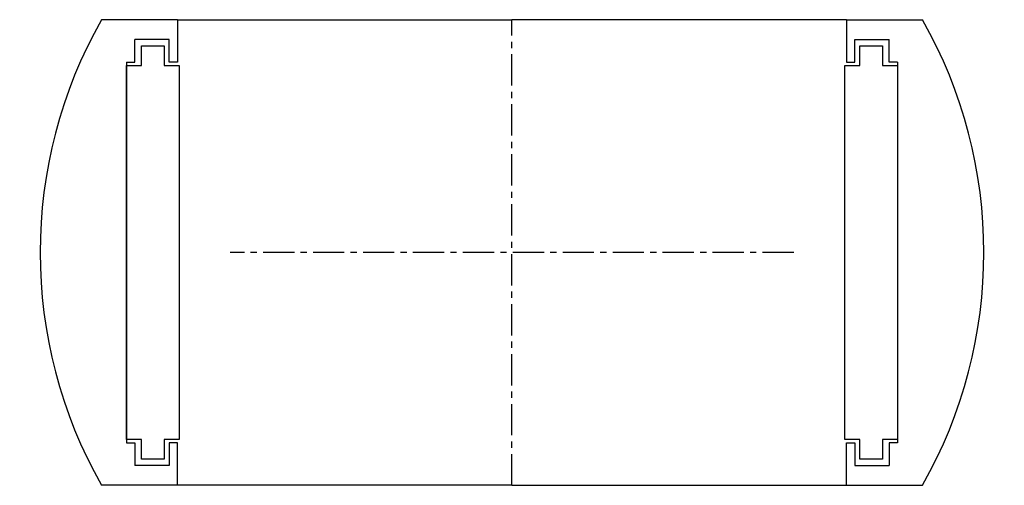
# Model space of a CAD drawing. Extents: x -75 to 75, y -36 to 35.
import ezdxf

# ---------------------------------------------------------------- set-up
doc = ezdxf.new("R2010")
doc.units = 0
doc.header["$LTSCALE"] = 0.15
doc.linetypes.add('CENTER', pattern=[50.8, 31.75, -6.35, 6.35, -6.35])
doc.layers.get('0').update_dxf_attribs({"linetype": 'CONTINUOUS'})
doc.layers.add('CENTER', color=9, linetype='CENTER')

# ---------------------------------------------------------------- blocks, each defined once
blk = doc.blocks.new('7T4-0-C')
for p, q in [((-51.05, 35.5), (-62.64, 35.5)), ((-51.05, 35.5), (-51.05, 29)), ((-51.05, 35.5), (0, 35.5)), ((51.05, 35.5), (0, 35.5)), ((51.05, 35.5), (51.05, 29)), ((51.05, 35.5), (62.64, 35.5)), ((-52.3, 32.5), (-57.55, 32.5)), ((-57.55, 29), (-57.55, 32.5)), ((-52.3, 29), (-52.3, 32.5)), ((52.3, 32.5), (57.55, 32.5)), ((52.3, 29), (52.3, 32.5)), ((57.55, 29), (57.55, 32.5)), ((-56.55, 31.5), (-53.05, 31.5)), ((-56.55, 28.5), (-56.55, 31.5)), ((-53.05, 31.5), (-53.05, 28.5)), ((53.05, 28.5), (53.05, 31.5)), ((53.05, 31.5), (56.55, 31.5)), ((56.55, 31.5), (56.55, 28.5)), ((-58.8, 29), (-58.8, -29)), ((-58.8, 29), (-57.55, 29)), ((-51.05, 29), (-52.3, 29)), ((51.05, 29), (52.3, 29)), ((58.8, 29), (57.55, 29)), ((58.8, 29), (58.8, -29)), ((-58.8, 28.5), (-56.55, 28.5)), ((-58.8, -28.5), (-58.8, 28.5)), ((-53.05, 28.5), (-50.8, 28.5)), ((-50.8, 28.5), (-50.8, -28.5)), ((50.8, -28.5), (50.8, 28.5)), ((50.8, 28.5), (53.05, 28.5)), ((56.55, 28.5), (58.8, 28.5)), ((58.8, 28.5), (58.8, -28.5)), ((-56.55, -28.5), (-58.8, -28.5)), ((-56.55, -31.5), (-56.55, -28.5)), ((-50.8, -28.5), (-53.05, -28.5)), ((-53.05, -28.5), (-53.05, -31.5)), ((53.05, -28.5), (50.8, -28.5)), ((53.05, -31.5), (53.05, -28.5)), ((56.55, -28.5), (56.55, -31.5)), ((58.8, -28.5), (56.55, -28.5)), ((-58.8, -29), (-57.55, -29)), ((-57.55, -29), (-57.55, -32.5)), ((-52.3, -29), (-52.3, -32.5)), ((-51.05, -29), (-52.3, -29)), ((-51.05, -35.5), (-51.05, -29)), ((51.05, -35.5), (51.05, -29)), ((51.05, -29), (52.3, -29)), ((52.3, -29), (52.3, -32.5)), ((57.55, -29), (57.55, -32.5)), ((58.8, -29), (57.55, -29)), ((-53.05, -31.5), (-56.55, -31.5)), ((56.55, -31.5), (53.05, -31.5)), ((-52.3, -32.5), (-57.55, -32.5)), ((52.3, -32.5), (57.55, -32.5)), ((-51.05, -35.5), (-62.64, -35.5)), ((0, -35.5), (-51.05, -35.5)), ((0, -35.5), (51.05, -35.5)), ((51.05, -35.5), (62.64, -35.5))]:
    blk.add_line(p, q)
for start, end in [(150.4584, 209.5416), (330.4584, 29.5416)]:
    blk.add_arc((0, 0), 72, start, end)
at = {"layer": 'CENTER'}
for p, q in [((0, -35.5), (0, 35.5)), ((42.99, 0), (-42.99, 0))]:
    blk.add_line(p, q, dxfattribs=at)

msp = doc.modelspace()

# ---------------------------------------------------------------- block references
msp.add_blockref('7T4-0-C', (0, 0))

doc.saveas('drawing.dxf')
